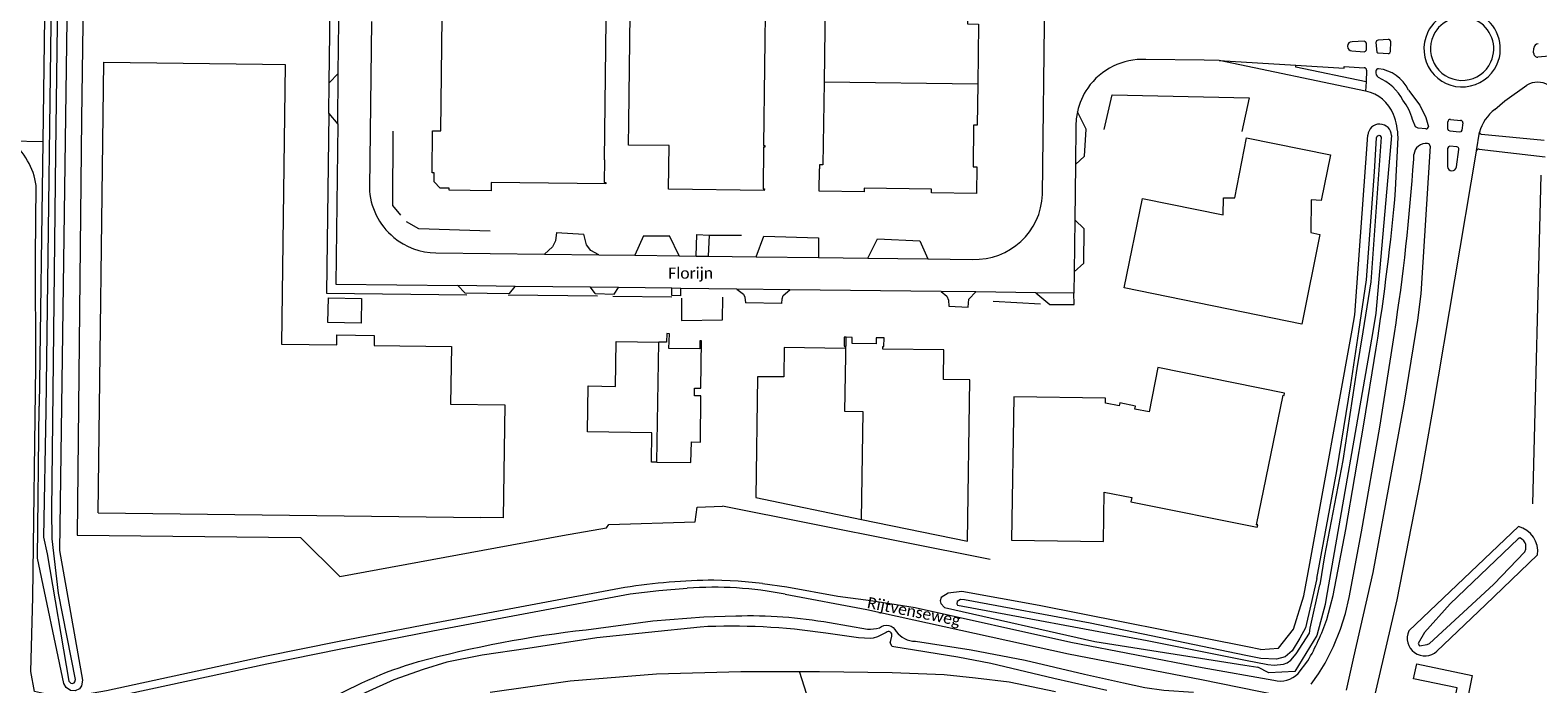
# Model space of a CAD drawing. Extents: x 177628 to 188968, y 384226 to 390673.
# Tile 53 of 256: x 181457 to 181793, y 386091 to 386236. Entities that reach past the tile are written whole.
import ezdxf

# ---------------------------------------------------------------- set-up
doc = ezdxf.new("R2010")
doc.units = 0
for name, color, linetype, lineweight in [('B01_F', 14, 'Continuous', 9), ('B01_T', 14, 'Continuous', 9), ('B07_D', 14, 'Continuous', 9), ('B14_F', 14, 'Continuous', 9), ('T02_F', 253, 'RASTER', 9), ('T03_F', 253, 'Continuous', 9), ('T03_T', 253, 'Continuous', 9), ('T04_F', 253, 'HAAG', 9), ('T04_T', 253, 'HAAG', 9), ('T07_F', 253, 'Continuous', 9), ('T09_F', 253, 'Continuous', 9), ('T09_T', 253, 'Continuous', 9), ('T10_F', 253, 'Continuous', 9), ('T22_F', 253, 'Continuous', 9), ('V00_F', 8, 'Continuous', 9), ('V00_T', 8, 'Continuous', 9), ('W01_F', 253, 'Continuous', 9), ('Z06', 7, 'Continuous', 9)]:
    doc.layers.add(name, color=color, linetype=linetype, lineweight=lineweight)
doc.styles.add('Legend', font='calibri.ttf')
doc.linetypes.add('HAAG', pattern='A,4,-1,[5,TOPOCAD.SHX,S=0.35,R=0,X=-0.35,Y=-0.35],-1', length=6)
doc.linetypes.add('RASTER', pattern='A,4,-1,[4,TOPOCAD.SHX,S=0.5,R=0,X=-0.5,Y=0],-1', length=6)

msp = doc.modelspace()

# ---------------------------------------------------------------- linework, layer by layer
at = {"layer": 'B01_F', "linetype": 'Continuous'}
msp.add_lwpolyline([(181584.992, 386207.555), (181585.525, 386251.195), (181554.342, 386251.588)], dxfattribs=at)
at = {"layer": 'B01_T', "linetype": 'Continuous'}
for points in [[(181584.992, 386207.555), (181584.931, 386202.556), (181585.251, 386202.552), (181585.247, 386202.232), (181559.747, 386202.542), (181559.727, 386200.712), (181550.367, 386200.817), (181550.386, 386201.283), (181548.392, 386201.306), (181547.038, 386202.698), (181547.051, 386204.693), (181546.601, 386204.699), (181546.715, 386214.055), (181548.545, 386214.033), (181549.027, 386251.975), (181549.347, 386251.971), (181549.343, 386251.651), (181554.342, 386251.588)], [(181655.897, 386248.119), (181634.166, 386248.538), (181633.862, 386224.894)], [(181655.897, 386248.119), (181660.897, 386248.055), (181660.89, 386247.375), (181665.946, 386247.352), (181665.826, 386237.843), (181668.265, 386237.812), (181668.096, 386224.461)], [(181590.425, 386215.866), (181590.787, 386246.204), (181620.815, 386245.847), (181620.397, 386210.763), (181620.697, 386210.76), (181620.693, 386210.4), (181620.393, 386210.403), (181620.283, 386201.163), (181620.573, 386201.16), (181620.568, 386200.78)], [(181472.266, 386128.989), (181473.518, 386229.304), (181508.859, 386228.854)], [(181508.859, 386228.854), (181513.858, 386228.791), (181513.071, 386166.548), (181525.361, 386166.392), (181525.389, 386168.611), (181533.724, 386168.505), (181533.696, 386166.287), (181550.892, 386166.069), (181550.73, 386153.217), (181562.771, 386153.064), (181562.452, 386127.868), (181557.453, 386127.932)], [(181668.096, 386224.461), (181667.981, 386215.315), (181667.171, 386215.325), (181667.043, 386206.028), (181667.853, 386206.02), (181667.793, 386200.117), (181657.801, 386200.241), (181657.811, 386201.061), (181642.806, 386201.262), (181642.794, 386200.442), (181632.799, 386200.58), (181632.868, 386205.58)], [(181633.862, 386224.894), (181633.625, 386206.47), (181632.875, 386206.48), (181632.868, 386205.58)], [(181620.568, 386200.78), (181599.261, 386201.024), (181599.373, 386210.763), (181590.367, 386210.867), (181590.425, 386215.866)], [(181700.704, 386179.086), (181704.775, 386199.004), (181722.727, 386195.362), (181722.77, 386199.156), (181725.322, 386199.151), (181727.943, 386212.504), (181746.644, 386208.673), (181744.584, 386198.565), (181742.319, 386198.686), (181742.28, 386191.375), (181744.278, 386190.949), (181740.224, 386171.035), (181700.704, 386179.086)], [(181596.665, 386140.271), (181595.441, 386140.284), (181595.512, 386146.824), (181581.174, 386147.054), (181581.313, 386157.253), (181587.407, 386157.142), (181587.556, 386167.167), (181597.063, 386167.026)], [(181596.665, 386140.271), (181604.24, 386140.188), (181604.339, 386144.817), (181606.328, 386144.75), (181606.435, 386155.021), (181605.015, 386155.027), (181605.019, 386156.737), (181606.439, 386156.733), (181606.562, 386167.295), (181606.245, 386167.306), (181606.231, 386165.517), (181599.343, 386165.608), (181599.438, 386168.876), (181598.842, 386168.889), (181598.802, 386167), (181597.063, 386167.026)], [(181638.772, 386168.078), (181638.384, 386168.084), (181638.355, 386166.137), (181638.58, 386166.135), (181638.582, 386165.564), (181624.971, 386165.777), (181624.898, 386159.266), (181619.072, 386159.315), (181618.717, 386132.401), (181642.216, 386127.547)], [(181642.216, 386127.547), (181665.823, 386122.671), (181666.321, 386158.637), (181660.471, 386158.719), (181660.566, 386165.268), (181646.984, 386165.457), (181646.992, 386166.017), (181647.212, 386166.014), (181647.228, 386167.973), (181645.457, 386167.983), (181645.44, 386166.652), (181640.126, 386166.716), (181640.143, 386168.057), (181638.772, 386168.078)], [(181708.21, 386161.37), (181706.24, 386151.47), (181703.07, 386152.11), (181703.21, 386152.76), (181699.73, 386153.47), (181699.59, 386152.83), (181696.51, 386153.42), (181696.55, 386154.54), (181676.09, 386154.81), (181675.598, 386122.899), (181696.061, 386122.592), (181696.235, 386133.639), (181702.397, 386132.415), (181702.184, 386131.46), (181730.333, 386125.791), (181730.436, 386126.329), (181730.185, 386126.352), (181736.07, 386155.169), (181736.282, 386155.129), (181736.381, 386155.657), (181708.21, 386161.37)], [(181472.266, 386128.989), (181557.453, 386127.932)]]:
    msp.add_lwpolyline(points, dxfattribs=at)
at = {"layer": 'B07_D', "linetype": 'Continuous'}
for points in [[(181668.096, 386224.461), (181633.862, 386224.894)], [(181596.665, 386140.271), (181597.063, 386167.026)], [(181642.216, 386127.547), (181642.573, 386151.49), (181638.526, 386151.55), (181638.772, 386168.078)]]:
    msp.add_lwpolyline(points, dxfattribs=at)
at = {"layer": 'B14_F', "linetype": 'Continuous'}
msp.add_lwpolyline([(181530.796, 386171.24), (181523.423, 386171.354), (181523.509, 386176.865), (181530.881, 386176.75), (181530.796, 386171.24)], dxfattribs=at)
at = {"layer": 'T02_F', "linetype": 'RASTER'}
for points in [[(181696.27, 386214.351), (181698.029, 386222.056), (181728.492, 386221.412), (181726.861, 386213.881)], [(181670.873, 386118.631), (181611.283, 386130.509)]]:
    msp.add_lwpolyline(points, dxfattribs=at)
at = {"layer": 'T03_F', "linetype": 'Continuous'}
for points in [[(181469.321, 386269.408), (181468.505, 386216.697), (181467.581, 386124.07), (181517.274, 386123.523), (181526.03, 386114.858), (181575.658, 386123.984)], [(181682.047, 386175.424), (181671.49, 386176.067)]]:
    msp.add_lwpolyline(points, dxfattribs=at)
at = {"layer": 'T03_T', "linetype": 'Continuous'}
for points in [[(181523.694, 386224.751), (181524.037, 386252.408)], [(181523.609, 386217.885), (181523.113, 386177.934), (181554.34, 386177.554)]]:
    msp.add_lwpolyline(points, dxfattribs=at)
at = {"layer": 'T04_F', "linetype": 'HAAG'}
for points in [[(181539.614, 386195.257), (181537.857, 386197.403), (181537.953, 386213.937)], [(181559.518, 386191.699), (181543.613, 386192.209), (181540.91, 386193.789)], [(181608.269, 386190.799), (181615.526, 386190.851)], [(181602.113, 386176.793), (181602.114, 386171.784), (181611.24, 386171.949), (181611.325, 386177.023)], [(181575.658, 386123.984), (181585.445, 386125.64), (181585.915, 386126.394), (181605.169, 386127.004), (181605.602, 386130.288), (181611.283, 386130.509)]]:
    msp.add_lwpolyline(points, dxfattribs=at)
at = {"layer": 'T04_T', "linetype": 'HAAG'}
for points in [[(181583.397, 386177.201), (181563.546, 386177.442)], [(181599.994, 386176.999), (181586.838, 386177.159)]]:
    msp.add_lwpolyline(points, dxfattribs=at)
at = {"layer": 'T07_F', "linetype": 'Continuous'}
for points in [[(181793.421, 386204.182), (181791.607, 386130.975)], [(181643.58, 386046.612), (181636.459, 386068.334), (181628.389, 386093.654)]]:
    msp.add_lwpolyline(points, dxfattribs=at)
at = {"layer": 'T09_F', "linetype": 'Continuous'}
for points in [[(181461.842, 386262.824), (181462.798, 386263.313), (181463.931, 386263.504), (181464.73, 386262.594), (181465.587, 386260.229), (181463.625, 386120.638), (181468.743, 386091.765), (181468.576, 386090.471), (181468.08, 386089.859), (181467.146, 386089.383), (181466.07, 386089.457), (181465.132, 386090.118), (181464.636, 386091.042), (181458.714, 386118.917)], [(181461.842, 386262.824), (181461.144, 386262.391), (181460.607, 386261.526), (181459.905, 386211.642)], [(181459.905, 386211.642), (181459.113, 386152.726)], [(181728.161, 386099.163), (181681.779, 386108.405), (181664.555, 386111.501), (181661.49, 386111.117), (181659.92, 386110.183), (181659.716, 386109.425), (181659.884, 386108.804), (181660.651, 386107.944), (181694.16, 386100.332), (181727.546, 386095.112)], [(181580.922, 386102.989), (181595.744, 386104.971), (181607.107, 386105.865), (181614.242, 386106.064)], [(181635.077, 386104.57), (181643.559, 386103.138)], [(181654.195, 386100.418), (181666.624, 386098.503), (181678.652, 386096.244), (181691.834, 386093.072), (181700.548, 386091.129), (181705.307, 386090.135), (181709.54, 386089.556), (181716.128, 386089.062)], [(181731.072, 386098.583), (181728.161, 386099.163)], [(181727.546, 386095.112), (181730.461, 386094.656)]]:
    msp.add_lwpolyline(points, dxfattribs=at)
at = {"layer": 'T09_F', "linetype": 'Continuous', "extrusion": (0, 0, -1)}
for centre, radius, start, end in [((-181617.579, 386006.575), 99.545, 88.07889, 100.12401), ((-181609.196, 385852.27), 252.308, 74.92647, 83.56586), ((-181647.768, 386101.569), 2.405, 48.71047, 154.87351), ((-181567.776, 386011.88), 87.431, 58.19589, 73.93502)]:
    msp.add_arc(centre, radius, start, end, dxfattribs=at)
at = {"layer": 'T09_F', "linetype": 'Continuous'}
for centre, radius, start, end in [((181643.888, 386114.073), 10.94, 268.27532, 282.09777), ((181654.246, 386105.76), 5.342, 216.3982, 269.45146)]:
    msp.add_arc(centre, radius, start, end, dxfattribs=at)
at = {"layer": 'T09_T', "linetype": 'Continuous'}
for points in [[(181751.442, 386169.668), (181752.061, 386173.082), (181754.964, 386213.053)], [(181760.206, 386212.972), (181756.745, 386173.441), (181755.953, 386168.908)], [(181742.021, 386117.749), (181751.442, 386169.668)], [(181755.953, 386168.908), (181745.651, 386109.981)], [(181458.714, 386118.917), (181459.113, 386152.726)], [(181788.48, 386125.928), (181770.262, 386108.634)], [(181781.158, 386108.558), (181792.731, 386119.653)], [(181731.072, 386098.583), (181735.039, 386098.871), (181738.404, 386103.085), (181740.707, 386110.509), (181742.021, 386117.749)], [(181745.651, 386109.981), (181745.41, 386108.603), (181743.598, 386101.669), (181738.702, 386093.712), (181732.865, 386093.392), (181730.461, 386094.656)], [(181770.262, 386108.634), (181764.036, 386102.725)], [(181770.338, 386098.186), (181781.158, 386108.558)]]:
    msp.add_lwpolyline(points, dxfattribs=at)
for centre, radius, start, end in [((181757.583, 386212.914), 2.623, 1.26356, 176.9659), ((181787.066, 386120.393), 5.713, 352.55803, 75.67334), ((181767.672, 386101.129), 3.971, 156.30086, 312.17269)]:
    msp.add_arc(centre, radius, start, end, dxfattribs=at)
at = {"layer": 'T10_F', "linetype": 'Continuous'}
msp.add_lwpolyline([(181452.741, 386211.788), (181459.905, 386211.642)], dxfattribs=at)
at = {"layer": 'T22_F', "linetype": 'Continuous'}
for points in [[(181523.609, 386217.885), (181523.694, 386224.751)], [(181691.884, 386208.404), (181692.251, 386214.408)], [(181574.33, 386191.39), (181580.358, 386191.036)], [(181593.673, 386190.663), (181599.458, 386190.7)], [(181605.547, 386190.977), (181608.269, 386190.799)], [(181620.473, 386190.584), (181632.638, 386190.227)], [(181645.761, 386189.981), (181655.201, 386189.537)], [(181691.704, 386184.551), (181691.804, 386192.249)], [(181553.887, 386178.01), (181563.872, 386177.867)], [(181582.901, 386177.845), (181587.153, 386177.647)], [(181601.963, 386177.28), (181599.984, 386177.395)], [(181624.447, 386175.6), (181616.408, 386175.757)], [(181661.616, 386175.042), (181665.928, 386174.762)], [(181684.155, 386175.409), (181689.544, 386175.354)]]:
    msp.add_lwpolyline(points, dxfattribs=at)
at = {"layer": 'V00_F', "linetype": 'Continuous'}
for points in [[(181525.72, 386226.824), (181523.694, 386224.751)], [(181523.609, 386217.885), (181525.579, 386215.513)], [(181692.251, 386214.408), (181690.279, 386218.281)], [(181691.884, 386208.404), (181689.828, 386206.573)], [(181691.804, 386192.249), (181689.672, 386194.209)], [(181574.33, 386191.39), (181574.092, 386189.518), (181573.42, 386188.183), (181571.648, 386186.571)], [(181583.728, 386186.427), (181581.954, 386187.371), (181580.963, 386188.693), (181580.358, 386191.036)], [(181593.673, 386190.663), (181591.74, 386186.331)], [(181601.627, 386186.213), (181599.458, 386190.7)], [(181605.412, 386186.167), (181605.547, 386190.977)], [(181608.269, 386190.799), (181608.083, 386186.136)], [(181618.731, 386186.008), (181620.473, 386190.584)], [(181632.638, 386190.227), (181632.668, 386185.842)], [(181643.652, 386185.711), (181645.761, 386189.981)], [(181655.201, 386189.537), (181656.971, 386185.552)], [(181689.525, 386182.635), (181691.704, 386184.551)], [(181553.887, 386178.01), (181552.328, 386179.579)], [(181563.872, 386177.867), (181565.065, 386179.424)], [(181582.901, 386177.845), (181581.842, 386179.22)], [(181587.153, 386177.647), (181588.119, 386179.143)], [(181599.984, 386177.395), (181599.945, 386179)], [(181601.963, 386177.28), (181601.959, 386178.975)], [(181614.452, 386178.823), (181615.939, 386177.666), (181616.234, 386177.01), (181616.408, 386175.757)], [(181624.447, 386175.6), (181624.513, 386176.667), (181624.766, 386177.393), (181626.277, 386178.679)], [(181659.948, 386178.269), (181661.176, 386177.245), (181661.555, 386176.372), (181661.616, 386175.042)], [(181665.928, 386174.762), (181666.083, 386176.584), (181667.641, 386178.176)], [(181681.057, 386178.012), (181684.155, 386175.409)], [(181689.544, 386175.354), (181689.465, 386177.91)], [(181773.872, 386085.188), (181774.799, 386090.044), (181765.072, 386092.076), (181765.821, 386095.392), (181778.201, 386092.818), (181776.562, 386084.622)]]:
    msp.add_lwpolyline(points, dxfattribs=at)
at = {"layer": 'V00_T', "linetype": 'Continuous'}
for points in [[(181525.72, 386226.824), (181526.008, 386250.033)], [(181682.505, 386199.882), (181683.031, 386243.983)], [(181533.085, 386238.368), (181532.63, 386201.439)], [(181754.091, 386234.028), (181751.427, 386233.883)], [(181754.61, 386233.522), (181754.449, 386233.876), (181754.091, 386234.028)], [(181754.611, 386232.138), (181754.61, 386233.522)], [(181756.753, 386233.679), (181756.921, 386231.53), (181757.061, 386231.422), (181757.234, 386231.386), (181759.447, 386231.225)], [(181759.498, 386234.396), (181757.237, 386234.233)], [(181759.978, 386231.718), (181760.027, 386233.905)], [(181751.395, 386231.832), (181754.095, 386231.635)], [(181791.856, 386231.403), (181791.88, 386232.404)], [(181797.029, 386230.829), (181792.793, 386230.412)], [(181525.579, 386215.513), (181525.72, 386226.824)], [(181721.854, 386229.689), (181718.464, 386229.801), (181705.49, 386229.924)], [(181754.444, 386222.88), (181721.854, 386229.689)], [(181721.854, 386229.689), (181738.928, 386228.64)], [(181754.534, 386224.926), (181738.888, 386228.186), (181738.928, 386228.64)], [(181738.928, 386228.64), (181749.674, 386227.971), (181749.7, 386228.381), (181754.148, 386228.095)], [(181754.648, 386227.518), (181754.534, 386224.926)], [(181754.534, 386224.926), (181754.444, 386222.88)], [(181783.216, 386218.823), (181785.47, 386220.746), (181790.341, 386224.203)], [(181754.489, 386222.871), (181754.444, 386222.88)], [(181763.994, 386223.115), (181766.484, 386219.733), (181767.866, 386217.005), (181768.444, 386214.946)], [(181690.279, 386218.281), (181690.024, 386216.721), (181689.937, 386215.143)], [(181525.579, 386215.513), (181525.138, 386179.91), (181552.328, 386179.579)], [(181689.937, 386215.143), (181689.828, 386206.573)], [(181767.88, 386214.469), (181766.183, 386214.64), (181765.544, 386214.955), (181764.906, 386216.53)], [(181772.732, 386214.449), (181772.772, 386216.067)], [(181773.251, 386213.948), (181772.895, 386214.098), (181772.732, 386214.449)], [(181775.278, 386213.738), (181773.251, 386213.948)], [(181773.315, 386216.563), (181775.62, 386216.376)], [(181775.861, 386214.179), (181775.656, 386213.844), (181775.278, 386213.738)], [(181776.098, 386215.815), (181775.861, 386214.179)], [(181779.116, 386209.57), (181779.784, 386213.711)], [(181780.284, 386213.198), (181779.942, 386213.365), (181779.784, 386213.711)], [(181768.783, 386210.609), (181766.753, 386177.761), (181766.01, 386171.872), (181763.059, 386153.655), (181756.041, 386115.702), (181751.762, 386096.904)], [(181761.134, 386200.913), (181761.668, 386212.53)], [(181772.714, 386210.135), (181772.688, 386206.131)], [(181773.234, 386210.619), (181772.877, 386210.482), (181772.714, 386210.135)], [(181774.76, 386210.455), (181773.234, 386210.619)], [(181794.199, 386211.916), (181780.284, 386213.198)], [(181756.261, 386087.275), (181761.44, 386109.613), (181766.671, 386136.198), (181769.505, 386152.256), (181779.105, 386209.504)], [(181765.153, 386207.753), (181765.218, 386208.742)], [(181774.655, 386206.029), (181775.22, 386209.894)], [(181779.105, 386209.504), (181779.116, 386209.57)], [(181779.699, 386209.935), (181794.392, 386208.288)], [(181689.828, 386206.573), (181689.672, 386194.209)], [(181589.493, 386112.37), (181546.287, 386104.327), (181525.923, 386100.345), (181509.372, 386096.991), (181474.103, 386089.357), (181464.785, 386087.732), (181458.114, 386089.248), (181457.257, 386093.724), (181457.691, 386110.254), (181458.346, 386161.551), (181458.295, 386186.083), (181458.453, 386201.906)], [(181689.672, 386194.209), (181689.525, 386182.635)], [(181547.442, 386186.86), (181571.648, 386186.571)], [(181571.648, 386186.571), (181583.728, 386186.427)], [(181583.728, 386186.427), (181591.74, 386186.331)], [(181591.74, 386186.331), (181601.627, 386186.213)], [(181601.627, 386186.213), (181605.412, 386186.167)], [(181605.412, 386186.167), (181608.083, 386186.136)], [(181608.083, 386186.136), (181618.731, 386186.008)], [(181618.731, 386186.008), (181632.668, 386185.842)], [(181632.668, 386185.842), (181643.652, 386185.711)], [(181643.652, 386185.711), (181656.971, 386185.552)], [(181656.971, 386185.552), (181666.891, 386185.433)], [(181689.525, 386182.635), (181689.465, 386177.91)], [(181565.065, 386179.424), (181552.328, 386179.579)], [(181581.842, 386179.22), (181565.065, 386179.424)], [(181588.119, 386179.143), (181581.842, 386179.22)], [(181599.945, 386179), (181588.119, 386179.143)], [(181601.959, 386178.975), (181599.945, 386179)], [(181614.452, 386178.823), (181601.959, 386178.975)], [(181626.277, 386178.679), (181614.452, 386178.823)], [(181659.948, 386178.269), (181626.277, 386178.679)], [(181667.641, 386178.176), (181659.948, 386178.269)], [(181681.057, 386178.012), (181667.641, 386178.176)], [(181689.465, 386177.91), (181681.057, 386178.012)], [(181750.748, 386110.156), (181753.563, 386124.764), (181757.613, 386148.058), (181760.858, 386168.921)], [(181746.535, 386108.089), (181747.204, 386110.601), (181750.059, 386125.273), (181754.069, 386148.757), (181756.793, 386165.658)], [(181620.157, 386113.3), (181614.76, 386113.794), (181609.344, 386114)], [(181620.157, 386113.3), (181625.595, 386112.554), (181636.948, 386110.49), (181644.278, 386109.483), (181654.179, 386107.909), (181688.786, 386100.252), (181718.082, 386094.582), (181734.011, 386091.75)], [(181459.934, 386085.24), (181463.068, 386085.611), (181474.349, 386087.778), (181509.792, 386095.415), (181526.264, 386098.76), (181546.744, 386102.771), (181590.731, 386110.941)], [(181590.731, 386110.941), (181597.058, 386111.723), (181603.412, 386112.238)], [(181625.23, 386110.902), (181643.399, 386107.489), (181688.291, 386097.653), (181717.905, 386091.906), (181735.058, 386088.442)], [(181748.855, 386103.124), (181749.937, 386106.603), (181750.748, 386110.156)], [(181745.787, 386105.282), (181746.535, 386108.089)], [(181745.413, 386095.568), (181747.3, 386099.27), (181748.855, 386103.124)], [(181739.428, 386093.227), (181741.588, 386096.052)], [(181751.762, 386096.904), (181750.091, 386089.564)], [(181742.302, 386090.889), (181743.978, 386093.148), (181745.413, 386095.568)]]:
    msp.add_lwpolyline(points, dxfattribs=at)
for centre, radius, start, end in [((181775.939, 386232.314), 8.501, 335.23616, 155.21497), ((181775.938, 386232.312), 7.042, 335.24731, 155.20013), ((181751.416, 386232.857), 1.026, 89.35848, 268.85379), ((181757.281, 386233.706), 0.529, 94.80119, 182.91488), ((181759.531, 386233.901), 0.496, 0.45973, 93.8074), ((181775.939, 386232.313), 8.501, 155.20603, 335.2451), ((181775.938, 386232.312), 7.042, 155.20014, 335.2473), ((181754.094, 386232.153), 0.518, 270.14405, 358.39411), ((181759.456, 386231.748), 0.523, 269.04515, 356.70438), ((181792.815, 386231.372), 0.96, 178.12291, 268.66842), ((181792.892, 386232.38), 1.012, 91.85141, 178.61488), ((181704.765, 386215.114), 14.828, 87.19869, 145.29074), ((181754.097, 386227.546), 0.551, 357.10586, 84.71535), ((181758.079, 386227.033), 1.383, 165.94183, 236.19006), ((181757.305, 386227.3), 0.572, 86.64676, 173.09554), ((181756.377, 386219.491), 8.435, 25.44559, 83.45952), ((181704.75, 386215.119), 14.812, 145.27285, 167.67365), ((181752.964, 386215.695), 11.076, 27.74585, 66.90517), ((181792.757, 386220.027), 4.825, 0.80796, 120.0506), ((181752.781, 386214.582), 8.463, 21.6249, 78.35343), ((181752.286, 386212.974), 13.112, 15.73447, 36.92804), ((181746.681, 386212.26), 14.99, 1.03276, 21.28437), ((181789.362, 386210.989), 9.958, 128.11471, 164.13351), ((181767.926, 386214.986), 0.519, 264.87625, 355.56914), ((181773.264, 386216.074), 0.492, 84.00543, 180.81446), ((181775.585, 386215.862), 0.516, 354.80906, 86.05625), ((181443.006, 386199.569), 15.622, 8.60207, 51.45553), ((181767.838, 386208.603), 2.624, 80.91721, 176.97128), ((181768.234, 386210.644), 0.551, 356.38249, 88.07708), ((181774.728, 386209.959), 0.497, 352.42867, 86.27239), ((181323.291, 386236.971), 442.827, 351.16017, 356.21678), ((181779.59, 386209.46), 0.487, 77.12237, 166.97669), ((181773.673, 386206.111), 0.985, 178.83597, 355.22713), ((181547.661, 386201.895), 15.037, 181.73854, 230.31445), ((181224.231, 386249.128), 539.063, 351.09234, 354.8685), ((181667.467, 386200.471), 15.049, 267.80536, 357.75622), ((181547.664, 386201.908), 15.049, 230.33402, 269.15459), ((181610.423, 385979.162), 134.842, 90.45863, 98.92962), ((181609.189, 386027.759), 84.677, 79.07994, 93.91193), ((181697.201, 386121.815), 51.322, 329.86827, 341.20734), ((181735.456, 386097.123), 5.564, 254.95042, 315.55266)]:
    msp.add_arc(centre, radius, start, end, dxfattribs=at)
at = {"layer": 'W01_F', "linetype": 'Continuous'}
for points in [[(181460.623, 386151.761), (181460.105, 386123.613), (181460.893, 386119.883), (181465.738, 386091.522), (181466.201, 386091.127), (181466.439, 386090.994), (181466.91, 386091.197), (181467.072, 386091.375), (181467.179, 386091.922), (181463.457, 386111.095), (181462.014, 386123.198), (181461.958, 386129.51), (181462.811, 386209.132), (181463.504, 386260.659), (181462.014, 386260.923), (181460.623, 386151.761)], [(181752.959, 386169.393), (181754.672, 386180.861), (181756.406, 386204.908), (181756.869, 386212.476), (181757.045, 386212.873), (181757.233, 386213.034), (181757.414, 386213.101), (181757.635, 386212.994), (181757.874, 386212.609), (181755.595, 386180.411), (181753.8, 386169.284)], [(181743.608, 386114.353), (181748.062, 386138.345), (181751.187, 386157.527), (181752.959, 386169.393)], [(181753.8, 386169.284), (181752.48, 386161.103), (181749.366, 386140.684), (181745.259, 386119.429), (181744.265, 386112.946)], [(181779.074, 386109.485), (181783.001, 386113.126), (181789.908, 386120.289), (181790.106, 386120.956), (181790.115, 386121.927), (181789.96, 386122.319), (181789.651, 386122.783), (181789.143, 386123.245), (181788.746, 386123.421), (181788.394, 386123.236), (181773.247, 386108.751), (181767.559, 386102.398), (181766.123, 386099.933), (181766.443, 386099.398), (181768.128, 386099.687), (181768.655, 386099.947), (181779.074, 386109.485)], [(181727.717, 386096.204), (181732.652, 386095.218), (181734.092, 386095.094), (181736.196, 386095.292), (181736.947, 386095.612), (181737.807, 386096.243), (181738.989, 386097.634), (181741.916, 386102.198), (181742.104, 386103.324), (181744.265, 386112.946)], [(181743.608, 386114.353), (181742.226, 386108.515), (181741.064, 386103.425), (181739.817, 386101.097), (181738.095, 386098.324), (181736.548, 386096.972), (181734.613, 386096.425), (181731.142, 386096.558), (181727.781, 386097.255)], [(181727.781, 386097.255), (181693.124, 386104.447), (181665.162, 386109.649), (181664.277, 386109.696), (181663.507, 386109.237), (181663.431, 386108.769), (181663.548, 386108.438), (181705.821, 386100.578), (181727.717, 386096.204)], [(181606.256, 386103.593), (181583.249, 386101.169), (181567.953, 386098.842), (181557.78, 386097.359), (181549.878, 386095.731), (181544.618, 386094.114), (181538.046, 386091.818), (181531.731, 386088.959), (181528.151, 386087.271)], [(181647.667, 386102.376), (181645.74, 386101.413), (181644.841, 386101.11), (181644.229, 386101.015), (181641.567, 386101.207), (181634.251, 386102.223)], [(181696.83, 386089.489), (181685.012, 386092.096), (181671.006, 386095.48), (181663.668, 386096.855), (181649.411, 386099.21), (181649.023, 386099.272), (181648.62, 386100.052), (181648.713, 386100.621), (181648.947, 386101.533)], [(181559.499, 386089.122), (181577.336, 386091.628), (181596.59, 386093.137), (181615.359, 386093.657), (181632.89, 386093.653), (181649.018, 386093.429), (181660.612, 386093.015), (181667.589, 386092.3), (181675.066, 386091.377), (181685.372, 386089.206)]]:
    msp.add_lwpolyline(points, dxfattribs=at)
for centre, radius, start, end in [((181613.441, 385963.709), 140.068, 81.45611, 92.94056), ((181648.212, 386101.811), 0.785, 339.28368, 133.97902)]:
    msp.add_arc(centre, radius, start, end, dxfattribs=at)

# ---------------------------------------------------------------- texts
at = {"layer": 'Z06', "linetype": 'Continuous', "style": 'Legend'}
for s, rotation, p in [('Florijn', 0.40106, (181599.19, 386181.099)), ('Rijtvenseweg', 348.81367, (181643.308, 386107.866))]:
    msp.add_text(s, height=2.5, rotation=rotation, dxfattribs=at).set_placement(p)

doc.saveas('drawing.dxf')
